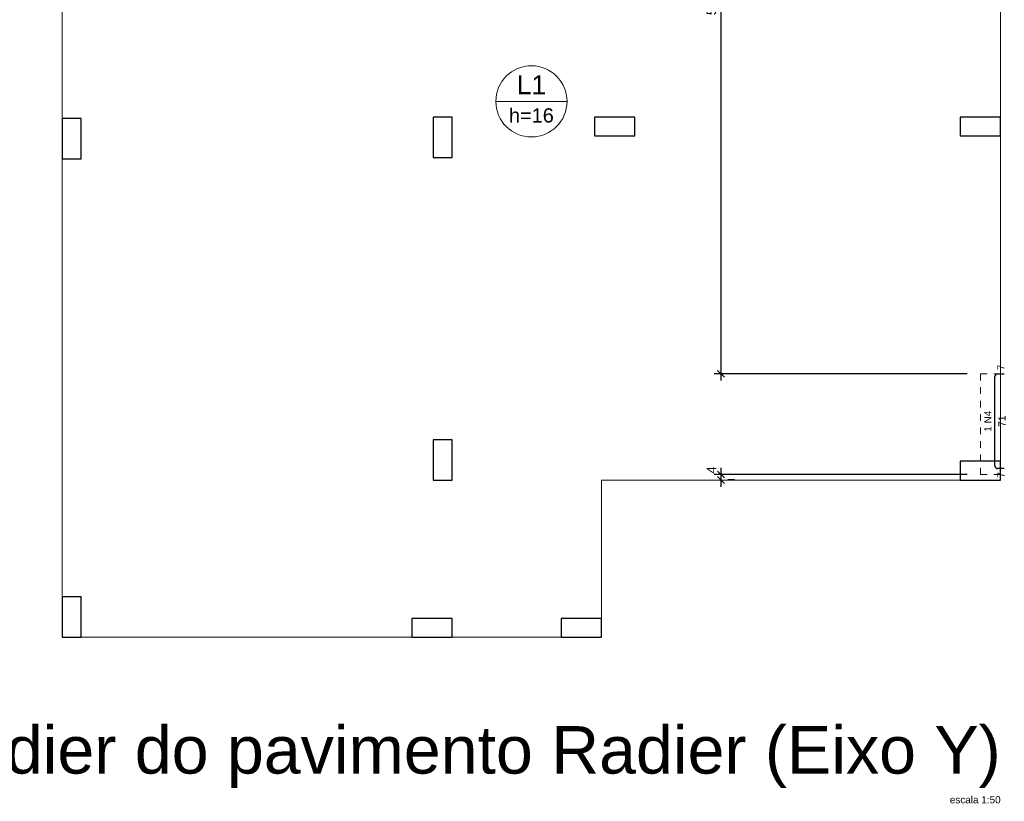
# Model space of a CAD drawing. Header units: millimetres. Extents: x 337 to 526, y -381 to -65.
# Tile 43 of 104: x 353 to 367, y -281 to -269. Entities that reach past the tile are written whole.
import ezdxf

# ---------------------------------------------------------------- set-up
doc = ezdxf.new("R2010")
doc.units = ezdxf.units.MM
doc.header["$MEASUREMENT"] = 0
doc.linetypes.add('Dashed', pattern=[0.75, 0.5, -0.25])
doc.layers.get('0').update_dxf_attribs({"lineweight": 5})
for name, color, linetype, lineweight in [('Descrição da armadura', 7, 'Continuous', 5), ('DT-Armadura negativa', 152, 'Continuous', 30), ('DT-Cotas', 7, 'Continuous', 5), ('DT-Pontilhado', 7, 'Dashed', 5), ('DT-Textos', 7, 'Continuous', 5), ('DT-Título', 102, 'Continuous', 20), ('FO-Pilares', 152, 'Continuous', 30), ('FO-Vigas', 1, 'Continuous', 20), ('Textos armaduras', 7, 'Continuous', 5)]:
    doc.layers.add(name, color=color, linetype=linetype, lineweight=lineweight)
doc.styles.add('Arial', font='arial.ttf')
doc.dimstyles.new('UM_50.000000', dxfattribs={"dimtxt": 0.18, "dimasz": 0.1, "dimexe": 0.1, "dimexo": 0.2, "dimgap": 0, "dimtad": 1, "dimtih": 1, "dimtoh": 1, "dimdec": 1, "dimlfac": 50, "dimzin": 0, "dimdsep": 46, "dimtxsty": 'Standard', "dimcen": 0.09, "dimdle": 0.1, "dimadec": 1, "dimazin": 2, "dimtfac": 1, "dimtdec": 4, "dimtofl": 0, "dimtmove": 0, "dimatfit": 3, "dimfxl": 1, "dimtolj": 1, "dimarcsym": 0})

# ---------------------------------------------------------------- blocks, each defined once
blk = doc.blocks.new('_Oblique')
at = {"color": 0, "linetype": 'ByBlock', "lineweight": -2}
blk.add_line((-0.5, -0.5), (0.5, 0.5), dxfattribs=at)
blk = doc.blocks.new('*D223')
at = {"layer": 'Defpoints', "color": 0, "transparency": 16777216}
for p in [(363.049, -276.004), (363.049, -276.084), (366.909, -276.004)]:
    blk.add_point(p, dxfattribs=at)
at = {"layer": 'DT-Cotas', "color": 0, "lineweight": -2, "transparency": 16777216}
for p, q in [((363.049, -276.184), (363.049, -275.904)), ((366.709, -276.004), (362.949, -276.004)), ((363.249, -276.084), (363.149, -276.084))]:
    blk.add_line(p, q, dxfattribs=at)
at = {"layer": 'DT-Cotas', "color": 0, "lineweight": -2, "transparency": 16777216, "xscale": 0.1, "yscale": 0.1, "zscale": 0.1}
for p, rotation in [((363.049, -276.004), 90), ((363.049, -276.084), 270)]:
    blk.add_blockref('_Oblique', p, dxfattribs=dict(at, rotation=rotation))
at = {"layer": 'DT-Cotas', "color": 7, "transparency": 16777216, "insert": (362.908, -275.934), "char_height": 0.1412, "attachment_point": 5, "rotation": 90, "style": 'Arial'}
blk.add_mtext('\\A1;4', dxfattribs=at)
blk = doc.blocks.new('*D224')
at = {"layer": 'Defpoints', "color": 0, "transparency": 16777216}
for p in [(363.049, -263.504), (366.909, -263.504), (366.909, -274.504)]:
    blk.add_point(p, dxfattribs=at)
at = {"layer": 'DT-Cotas', "color": 0, "lineweight": -2, "transparency": 16777216}
for p, q in [((363.049, -274.604), (363.049, -263.404)), ((366.709, -263.504), (362.949, -263.504)), ((366.709, -274.504), (362.949, -274.504))]:
    blk.add_line(p, q, dxfattribs=at)
at = {"layer": 'DT-Cotas', "color": 0, "lineweight": -2, "transparency": 16777216, "xscale": 0.1, "yscale": 0.1, "zscale": 0.1}
for p, rotation in [((363.049, -263.504), 90), ((363.049, -274.504), 270)]:
    blk.add_blockref('_Oblique', p, dxfattribs=dict(at, rotation=rotation))
at = {"layer": 'DT-Cotas', "color": 7, "transparency": 16777216, "insert": (362.908, -269.004), "char_height": 0.1412, "attachment_point": 5, "rotation": 90, "style": 'Arial'}
blk.add_mtext('\\A1;550', dxfattribs=at)

msp = doc.modelspace()

# ---------------------------------------------------------------- linework, layer by layer
at = {"layer": 'DT-Armadura negativa'}
for p, q in [((367.1232, -275.8745), (367.1232, -274.5445)), ((367.1632, -274.5045), (367.2632, -274.5045)), ((367.2632, -275.9145), (367.1632, -275.9145))]:
    msp.add_line(p, q, dxfattribs=at)
for centre, start, end in [((367.1632, -274.5445), 90, 180), ((367.1632, -275.8745), 180, 270)]:
    msp.add_arc(centre, 0.04, start, end, dxfattribs=at)
at = {"layer": 'DT-Pontilhado', "ltscale": 0.2}
msp.add_lwpolyline([(366.9087, -276.0045), (367.2087, -276.0045), (367.2087, -274.5045), (366.9087, -274.5045), (366.9087, -276.0045)], close=True, dxfattribs=at)
at = {"layer": 'DT-Textos'}
msp.add_line((359.6993, -270.4517), (360.7583, -270.4517), dxfattribs=at)
msp.add_circle((360.2288, -270.4517), 0.5295, dxfattribs=at)
at = {"layer": 'FO-Pilares'}
for points in [[(353.5288, -270.7043), (353.3888, -270.7043), (353.2488, -270.7043), (353.2488, -271.0043), (353.2488, -271.3043), (353.3888, -271.3043), (353.5288, -271.3043), (353.5288, -271.0043), (353.5288, -270.7043)], [(358.7688, -271.2843), (358.9088, -271.2843), (359.0488, -271.2843), (359.0488, -270.9843), (359.0488, -270.6843), (358.9088, -270.6843), (358.7688, -270.6843), (358.7688, -270.9843), (358.7688, -271.2843)], [(361.169, -270.6843), (361.169, -270.8243), (361.169, -270.9643), (361.469, -270.9643), (361.769, -270.9643), (361.769, -270.8243), (361.769, -270.6843), (361.469, -270.6843), (361.169, -270.6843)], [(367.2088, -270.9643), (367.2088, -270.8243), (367.2088, -270.6843), (366.9088, -270.6843), (366.6088, -270.6843), (366.6088, -270.8243), (366.6088, -270.9643), (366.9088, -270.9643), (367.2088, -270.9643)], [(359.0488, -275.4845), (358.9088, -275.4845), (358.7688, -275.4845), (358.7688, -275.7845), (358.7688, -276.0845), (358.9088, -276.0845), (359.0488, -276.0845), (359.0488, -275.7845), (359.0488, -275.4845)], [(367.2088, -276.0845), (367.2088, -275.9445), (367.2088, -275.8045), (366.9088, -275.8045), (366.6088, -275.8045), (366.6088, -275.9445), (366.6088, -276.0845), (366.9088, -276.0845), (367.2088, -276.0845)], [(353.2488, -278.4245), (353.3888, -278.4245), (353.5288, -278.4245), (353.5288, -278.1245), (353.5288, -277.8245), (353.3888, -277.8245), (353.2488, -277.8245), (353.2488, -278.1245), (353.2488, -278.4245)], [(359.0488, -278.4245), (359.0488, -278.2845), (359.0488, -278.1445), (358.7488, -278.1445), (358.4488, -278.1445), (358.4488, -278.2845), (358.4488, -278.4245), (358.7488, -278.4245), (359.0488, -278.4245)], [(361.2688, -278.4245), (361.2688, -278.2845), (361.2688, -278.1445), (360.9688, -278.1445), (360.6688, -278.1445), (360.6688, -278.2845), (360.6688, -278.4245), (360.9688, -278.4245), (361.2688, -278.4245)]]:
    msp.add_lwpolyline(points, close=True, dxfattribs=at)
at = {"layer": 'FO-Vigas'}
for p, q in [((353.2488, -270.7043), (353.2488, -265.3843)), ((367.2088, -270.6843), (367.2088, -267.4443)), ((367.2088, -275.8045), (367.2088, -270.9643)), ((353.2488, -277.8245), (353.2488, -271.3043)), ((361.2688, -276.0845), (366.6088, -276.0845)), ((361.2688, -278.1445), (361.2688, -276.0845)), ((353.5288, -278.4245), (358.4488, -278.4245)), ((359.0488, -278.4245), (360.6688, -278.4245))]:
    msp.add_line(p, q, dxfattribs=at)

# ---------------------------------------------------------------- texts
at = {"layer": 'Descrição da armadura', "linetype": 'Continuous', "insert": (367.0702, -275.2095), "char_height": 0.1059, "width": 0.626591, "attachment_point": 8, "rotation": 90, "line_spacing_factor": 0.798, "style": 'Arial'}
msp.add_mtext('1 N4', dxfattribs=at)
at = {"layer": 'DT-Textos', "attachment_point": 8, "line_spacing_factor": 0.798, "style": 'Arial'}
for s, insert, char_height, width in [('L1', (360.2288, -270.3458), 0.2824, 0.816254), ('h=16', (360.2288, -270.7694), 0.2118, 1.322346)]:
    msp.add_mtext(s, dxfattribs=dict(at, insert=insert, char_height=char_height, width=width))
at = {"layer": 'DT-Título', "attachment_point": 9, "line_spacing_factor": 0.798, "style": 'Arial'}
for s, insert, char_height, width in [('Armação superior do radier do pavimento Radier (Eixo Y)', (367.2095, -280.6695), 0.706, 48.569765), ('escala 1:50', (367.209, -280.8955), 0.1059, 1.501363)]:
    msp.add_mtext(s, dxfattribs=dict(at, insert=insert, char_height=char_height, width=width))
at = {"layer": 'Textos armaduras', "linetype": 'Continuous', "char_height": 0.1059, "attachment_point": 7, "rotation": 90, "line_spacing_factor": 0.798, "style": 'Arial'}
for s, insert, width in [('7', (367.2661, -274.4515), 0.164976), ('71', (367.282, -275.292), 0.329953), ('7', (367.2661, -276.0499), 0.164976)]:
    msp.add_mtext(s, dxfattribs=dict(at, insert=insert, width=width))

# ---------------------------------------------------------------- dimensions: what is measured, and where the dimension line sits
at = {"layer": 'DT-Cotas'}
for base, p1, p2, picture, middle in [((363.0487, -263.5043), (366.9087, -274.5045), (366.9087, -263.5043), '*D224', (362.9075, -269.0044)), ((363.0487, -276.0045), (363.0487, -276.0845), (366.9087, -276.0045), '*D223', (362.9075, -275.9339))]:
    dim = msp.add_linear_dim(base=base, p1=p1, p2=p2, angle=90, dimstyle='UM_50.000000', override={"dimtxt": 0.1412, "dimasz": 0.1, "dimexe": 0.1, "dimexo": 0.2, "dimtad": 1, "dimtih": 0, "dimtoh": 0, "dimdec": 1, "dimlfac": 50, "dimzin": 8, "dimtxsty": 'Arial', "dimblk": 'Oblique', "dimblk1": 'Oblique', "dimblk2": 'Oblique', "dimsah": 1, "dimdle": 0.1, "dimse1": 0, "dimse2": 0, "dimclrt": 7, "dimadec": 1, "dimazin": 3, "dimtmove": 2, "dimldrblk": 'Oblique'}, dxfattribs=at)
    dim.commit()
    dim.dimension.update_dxf_attribs({"geometry": picture, "text_midpoint": middle, "dimtype": 160, "text_rotation": 90})

doc.saveas('drawing.dxf')
